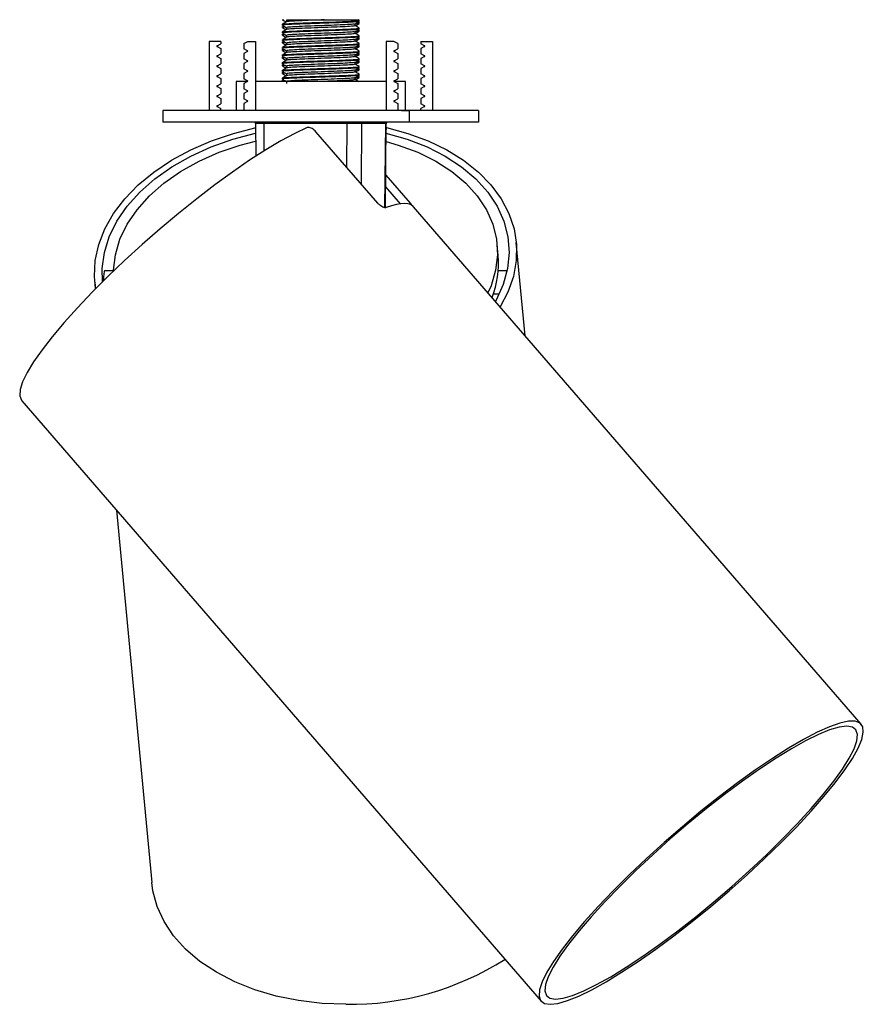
# Model space of a CAD drawing. Header units: millimetres. Extents: x 351 to 1046, y 379 to 649.
# Tile 1 of 4: x 351 to 406, y 388 to 452. Entities that reach past the tile are written whole.
import ezdxf

# ---------------------------------------------------------------- set-up
doc = ezdxf.new("R2010")
doc.units = ezdxf.units.MM
doc.linetypes.add('CENTERX2', pattern=[20.32, 12.7, -2.54, 2.54, -2.54])

msp = doc.modelspace()

# ---------------------------------------------------------------- linework, layer by layer
at = {"color": 7, "linetype": 'Continuous', "lineweight": 25}
for p, q in [((368.432, 451.249), (368.432, 451.186)), ((368.432, 451.109), (368.432, 451.047)), ((368.47, 451.109), (368.478, 451.112)), ((368.703, 451.53), (368.703, 451.407)), ((371.351, 451.538), (371.564, 451.538)), ((373.161, 451.155), (373.161, 451.277)), ((373.428, 451.503), (373.351, 451.548)), ((373.428, 451.363), (373.37, 451.397)), ((373.432, 451.436), (373.432, 451.538)), ((373.432, 451.297), (373.432, 451.359)), ((368.432, 450.749), (368.432, 450.686)), ((368.432, 450.609), (368.432, 450.547)), ((368.47, 450.609), (368.478, 450.612)), ((368.703, 451.03), (368.703, 450.907)), ((368.703, 450.53), (368.703, 450.407)), ((373.161, 450.655), (373.161, 450.78)), ((373.428, 450.863), (373.37, 450.897)), ((373.432, 450.936), (373.432, 450.999)), ((373.432, 450.797), (373.432, 450.859)), ((373.432, 450.436), (373.432, 450.499)), ((364.432, 450.138), (363.682, 450.138)), ((363.682, 450.138), (363.682, 445.638)), ((364.192, 449.85), (364.432, 449.988)), ((364.192, 449.807), (364.432, 449.668)), ((364.432, 450.138), (364.432, 449.988)), ((365.932, 449.993), (366.184, 450.138)), ((365.932, 449.993), (365.932, 449.663)), ((366.184, 450.138), (366.682, 450.138)), ((366.682, 450.138), (366.682, 445.638)), ((368.432, 450.249), (368.432, 450.186)), ((368.432, 450.109), (368.432, 450.047)), ((368.47, 450.109), (368.478, 450.112)), ((368.703, 450.03), (368.703, 449.907)), ((373.161, 450.155), (373.161, 450.28)), ((373.428, 450.363), (373.37, 450.397)), ((373.428, 449.863), (373.37, 449.897)), ((373.432, 450.297), (373.432, 450.359)), ((373.432, 449.936), (373.432, 449.999)), ((373.432, 449.797), (373.432, 449.859)), ((375.68, 450.138), (375.182, 450.138)), ((375.182, 450.138), (375.182, 445.638)), ((375.932, 449.993), (375.68, 450.138)), ((375.932, 449.993), (375.932, 449.663)), ((377.432, 450.138), (377.432, 449.988)), ((377.432, 450.138), (378.182, 450.138)), ((377.672, 449.85), (377.432, 449.988)), ((377.672, 449.807), (377.432, 449.668)), ((378.182, 450.138), (378.182, 445.638)), ((364.192, 449.2), (364.432, 449.338)), ((364.192, 449.157), (364.432, 449.018)), ((364.432, 449.668), (364.432, 449.338)), ((366.172, 449.525), (365.932, 449.663)), ((366.172, 449.482), (365.932, 449.343)), ((365.932, 449.343), (365.932, 449.013)), ((368.432, 449.749), (368.432, 449.686)), ((368.432, 449.609), (368.432, 449.547)), ((368.432, 449.249), (368.432, 449.186)), ((368.47, 449.609), (368.478, 449.612)), ((368.703, 449.53), (368.703, 449.407)), ((373.161, 449.655), (373.161, 449.78)), ((373.161, 449.155), (373.161, 449.28)), ((373.428, 449.363), (373.37, 449.397)), ((373.432, 449.436), (373.432, 449.499)), ((373.432, 449.297), (373.432, 449.359)), ((375.692, 449.525), (375.932, 449.663)), ((375.692, 449.482), (375.932, 449.343)), ((375.932, 449.343), (375.932, 449.013)), ((377.432, 449.668), (377.432, 449.338)), ((377.672, 449.2), (377.432, 449.338)), ((377.672, 449.157), (377.432, 449.018)), ((364.192, 448.55), (364.432, 448.688)), ((364.432, 449.018), (364.432, 448.688)), ((366.172, 448.875), (365.932, 449.013)), ((366.172, 448.832), (365.932, 448.693)), ((365.932, 448.693), (365.932, 448.363)), ((368.432, 449.109), (368.432, 449.047)), ((368.432, 448.749), (368.432, 448.686)), ((368.432, 448.609), (368.432, 448.547)), ((368.47, 449.109), (368.478, 449.112)), ((368.47, 448.609), (368.478, 448.612)), ((368.703, 449.03), (368.703, 448.907)), ((368.703, 448.53), (368.703, 448.407)), ((373.161, 448.655), (373.161, 448.78)), ((373.428, 448.863), (373.37, 448.897)), ((373.432, 448.936), (373.432, 448.999)), ((373.432, 448.797), (373.432, 448.859)), ((375.692, 448.875), (375.932, 449.013)), ((375.692, 448.832), (375.932, 448.693)), ((375.932, 448.693), (375.932, 448.363)), ((377.432, 449.018), (377.432, 448.688)), ((377.672, 448.55), (377.432, 448.688)), ((364.192, 448.507), (364.432, 448.368)), ((364.192, 447.9), (364.432, 448.038)), ((364.432, 448.368), (364.432, 448.038)), ((366.172, 448.225), (365.932, 448.363)), ((366.172, 448.182), (365.932, 448.043)), ((365.932, 448.043), (365.932, 447.713)), ((368.432, 448.249), (368.432, 448.186)), ((368.432, 448.109), (368.432, 448.047)), ((368.47, 448.109), (368.478, 448.112)), ((368.703, 448.03), (368.703, 447.907)), ((373.161, 448.155), (373.161, 448.28)), ((373.428, 448.363), (373.37, 448.397)), ((373.428, 447.863), (373.37, 447.897)), ((373.432, 448.436), (373.432, 448.499)), ((373.432, 448.297), (373.432, 448.359)), ((373.432, 447.936), (373.432, 447.999)), ((375.692, 448.225), (375.932, 448.363)), ((375.692, 448.182), (375.932, 448.043)), ((375.932, 448.043), (375.932, 447.713)), ((377.672, 448.507), (377.432, 448.368)), ((377.432, 448.368), (377.432, 448.038)), ((377.672, 447.9), (377.432, 448.038)), ((364.192, 447.857), (364.432, 447.718)), ((364.192, 447.25), (364.432, 447.388)), ((364.432, 447.718), (364.432, 447.388)), ((365.432, 447.538), (365.432, 445.638)), ((366.18, 447.538), (365.432, 447.538)), ((366.172, 447.575), (365.932, 447.713)), ((366.172, 447.532), (365.932, 447.393)), ((365.932, 447.393), (365.932, 447.063)), ((369.396, 447.538), (366.682, 447.538)), ((368.432, 447.749), (368.432, 447.686)), ((368.432, 447.609), (368.432, 447.547)), ((368.47, 447.609), (368.478, 447.612)), ((368.703, 447.53), (368.703, 447.407)), ((375.182, 447.538), (369.396, 447.538)), ((373.161, 447.655), (373.161, 447.78)), ((373.432, 447.797), (373.432, 447.859)), ((376.432, 447.538), (375.684, 447.538)), ((375.692, 447.575), (375.932, 447.713)), ((375.692, 447.532), (375.932, 447.393)), ((375.932, 447.393), (375.932, 447.063)), ((376.432, 445.638), (376.432, 447.538)), ((377.672, 447.857), (377.432, 447.718)), ((377.432, 447.718), (377.432, 447.388)), ((377.672, 447.25), (377.432, 447.388)), ((364.192, 447.207), (364.432, 447.068)), ((364.192, 446.6), (364.432, 446.738)), ((364.432, 447.068), (364.432, 446.738)), ((366.172, 446.925), (365.932, 447.063)), ((366.172, 446.882), (365.932, 446.743)), ((365.932, 446.743), (365.932, 446.413)), ((375.692, 446.925), (375.932, 447.063)), ((375.692, 446.882), (375.932, 446.743)), ((375.932, 446.743), (375.932, 446.413)), ((377.672, 447.207), (377.432, 447.068)), ((377.432, 447.068), (377.432, 446.738)), ((377.672, 446.6), (377.432, 446.738)), ((364.192, 446.557), (364.432, 446.418)), ((364.192, 445.95), (364.432, 446.088)), ((364.432, 446.418), (364.432, 446.088)), ((366.172, 446.275), (365.932, 446.413)), ((366.172, 446.232), (365.932, 446.093)), ((365.932, 446.093), (365.932, 445.638)), ((375.692, 446.275), (375.932, 446.413)), ((375.692, 446.232), (375.932, 446.093)), ((375.932, 446.093), (375.932, 445.638)), ((377.672, 446.557), (377.432, 446.418)), ((377.432, 446.418), (377.432, 446.088)), ((377.672, 445.95), (377.432, 446.088)), ((360.682, 445.638), (360.682, 444.888)), ((381.182, 445.638), (360.682, 445.638)), ((364.192, 445.907), (364.432, 445.768)), ((364.432, 445.638), (364.432, 445.768)), ((377.672, 445.907), (377.432, 445.768)), ((377.432, 445.638), (377.432, 445.768)), ((381.182, 445.638), (381.182, 444.888)), ((381.182, 444.888), (360.682, 444.888)), ((366.681, 444.798), (366.671, 444.888)), ((366.681, 444.794), (366.704, 442.671)), ((372.646, 444.793), (367.222, 444.793)), ((375.153, 444.793), (373.575, 444.793)), ((375.124, 439.331), (375.183, 444.794)), ((374.634, 439.618), (370.618, 444.263)), ((375.146, 441.448), (376.728, 439.618)), ((375.138, 440.68), (376.093, 439.575)), ((406.039, 405.762), (376.964, 439.388)), ((384.207, 431.011), (383.632, 437.078)), ((382.458, 436.217), (382.388, 436.96)), ((357.476, 435.232), (356.89, 435.232)), ((383.03, 435.232), (382.464, 435.232)), ((356.255, 434.486), (356.295, 434.059)), ((382.139, 433.732), (382.524, 433.732)), ((351.503, 426.789), (385.237, 387.775)), ((357.657, 419.672), (359.948, 395.473))]:
    msp.add_line(p, q, dxfattribs=at)
at = {"color": 7, "linetype": 'CENTERX2'}
for p, q in [((377.182, 445.638), (376.182, 445.638)), ((376.182, 445.638), (376.682, 445.638)), ((376.682, 445.638), (376.682, 444.888))]:
    msp.add_line(p, q, dxfattribs=at)
at = {"color": 8, "linetype": 'Continuous', "lineweight": 25}
for p, q in [((367.222, 444.793), (367.219, 444.888)), ((367.222, 444.793), (367.241, 443.014)), ((372.629, 441.937), (372.646, 444.793)), ((372.646, 444.793), (372.643, 444.888)), ((373.575, 444.793), (373.552, 440.869)), ((373.585, 444.888), (373.575, 444.793)), ((375.094, 439.329), (375.153, 444.793)), ((375.162, 444.888), (375.153, 444.793)), ((375.192, 444.533), (375.179, 444.421)), ((376.668, 439.562), (376.728, 439.618))]:
    msp.add_line(p, q, dxfattribs=at)
at = {"color": 7, "linetype": 'Continuous', "lineweight": 25, "flags": 128}
for points in [[(375.193, 444.888), (375.192, 444.887), (375.183, 444.789)], [(370.048, 444.533), (369.242, 444.156), (368.342, 443.672), (367.359, 443.087), (366.307, 442.409), (365.199, 441.647), (364.049, 440.809), (362.871, 439.907), (361.681, 438.953), (360.493, 437.958), (359.324, 436.935), (358.188, 435.898), (357.099, 434.859), (356.071, 433.831), (355.118, 432.829), (354.252, 431.864), (353.484, 430.95), (352.823, 430.097), (352.278, 429.317), (351.856, 428.62), (351.563, 428.014), (351.402, 427.507), (351.374, 427.106), (351.482, 426.816), (351.503, 426.789)], [(356.308, 434.073), (356.231, 434.859), (356.284, 435.898), (356.512, 436.935), (356.912, 437.958), (357.477, 438.953), (358.203, 439.907), (359.078, 440.809), (360.092, 441.647), (361.232, 442.409), (362.483, 443.087), (363.83, 443.672), (365.254, 444.156), (366.739, 444.533)], [(356.753, 434.534), (356.733, 435.375), (356.874, 436.414), (357.195, 437.445), (357.691, 438.453), (358.355, 439.424), (359.178, 440.345), (360.149, 441.203), (361.255, 441.987), (362.481, 442.685), (363.808, 443.289), (365.221, 443.79), (366.698, 444.18)], [(375.151, 444.18), (376.536, 443.79), (377.832, 443.289), (379.019, 442.685), (380.081, 441.987), (381.004, 441.203), (381.774, 440.345), (382.383, 439.424), (382.82, 438.453), (383.081, 437.445), (383.16, 436.414), (383.059, 435.375), (382.777, 434.341), (382.318, 433.327), (382.274, 433.247)], [(375.192, 444.533), (376.588, 444.156), (377.9, 443.672), (379.11, 443.087), (380.203, 442.409), (381.165, 441.647), (381.983, 440.809), (382.648, 439.907), (383.15, 438.953), (383.484, 437.958), (383.644, 436.935), (383.63, 435.898), (383.44, 434.859), (383.079, 433.831), (382.585, 432.887)], [(357.475, 435.223), (357.476, 435.266), (357.592, 436.275), (357.887, 437.277), (358.358, 438.257), (358.998, 439.201), (359.797, 440.096), (360.743, 440.927), (361.824, 441.684), (363.022, 442.355), (364.322, 442.93), (365.703, 443.401), (366.694, 443.662)], [(375.17, 443.628), (375.963, 443.401), (377.234, 442.93), (378.4, 442.355), (379.442, 441.684), (380.345, 440.927), (381.098, 440.096), (381.688, 439.201), (382.107, 438.257), (382.349, 437.277), (382.41, 436.275), (382.29, 435.266), (381.991, 434.264), (381.791, 433.805)], [(376.964, 439.388), (376.901, 439.449), (376.761, 439.53), (376.586, 439.579), (376.374, 439.596), (376.128, 439.579), (375.847, 439.53), (375.534, 439.449), (375.188, 439.335)], [(385.826, 387.568), (386.328, 387.628), (386.951, 387.807), (387.687, 388.103), (388.527, 388.512), (389.46, 389.028), (390.473, 389.646), (391.554, 390.356), (392.687, 391.15), (393.859, 392.017), (395.055, 392.946), (396.258, 393.925), (397.453, 394.941), (398.624, 395.981), (399.756, 397.031), (400.835, 398.078), (401.846, 399.108), (402.776, 400.107), (403.612, 401.062), (404.345, 401.962), (404.965, 402.794), (405.463, 403.547), (405.832, 404.212), (406.069, 404.78), (406.17, 405.244), (406.133, 405.597), (405.96, 405.835), (405.652, 405.955), (405.214, 405.955), (404.65, 405.835), (403.97, 405.597), (403.18, 405.244), (402.293, 404.78), (401.318, 404.212), (400.27, 403.547), (399.161, 402.794), (398.006, 401.962), (396.82, 401.062), (395.619, 400.107), (394.418, 399.108), (393.233, 398.078), (392.079, 397.031), (390.972, 395.981), (389.926, 394.941), (388.954, 393.925), (388.069, 392.946), (387.283, 392.017), (386.605, 391.15), (386.046, 390.356), (385.612, 389.646), (385.308, 389.028), (385.139, 388.512), (385.106, 388.103), (385.212, 387.807), (385.453, 387.628), (385.826, 387.568)], [(386.183, 387.902), (386.677, 387.962), (387.291, 388.141), (388.019, 388.437), (388.849, 388.845), (389.772, 389.361), (390.774, 389.977), (391.841, 390.684), (392.96, 391.474), (394.115, 392.336), (395.291, 393.257), (396.471, 394.226), (397.64, 395.229), (398.782, 396.253), (399.881, 397.284), (400.923, 398.308), (401.894, 399.312), (402.78, 400.281), (403.569, 401.202), (404.252, 402.063), (404.817, 402.853), (405.259, 403.561), (405.57, 404.176), (405.747, 404.692), (405.788, 405.1), (405.691, 405.396), (405.458, 405.575), (405.092, 405.635), (404.599, 405.575), (403.984, 405.396), (403.256, 405.1), (402.426, 404.692), (401.503, 404.176), (400.502, 403.561), (399.434, 402.853), (398.315, 402.063), (397.16, 401.202), (395.985, 400.281), (394.804, 399.312), (393.635, 398.308), (392.493, 397.284), (391.394, 396.253), (390.352, 395.229), (389.381, 394.226), (388.495, 393.257), (387.706, 392.336), (387.024, 391.474), (386.458, 390.684), (386.016, 389.977), (385.705, 389.361), (385.528, 388.845), (385.488, 388.437), (385.585, 388.141), (385.817, 387.962), (386.183, 387.902)], [(372.563, 387.568), (371.011, 387.628), (369.494, 387.807), (368.03, 388.103), (366.64, 388.512), (365.341, 389.028), (364.15, 389.646), (363.082, 390.356), (362.153, 391.15), (361.373, 392.017), (360.753, 392.946), (360.301, 393.925), (360.022, 394.941), (359.948, 395.473)]]:
    msp.add_lwpolyline(points, dxfattribs=at)
at = {"color": 7, "linetype": 'Continuous', "lineweight": 25}
for centre, radius, start, end in [((364.205, 449.828), 0.025, 120, 240), ((377.66, 449.828), 0.025, 300, 60), ((364.205, 449.178), 0.025, 120, 240), ((366.16, 449.503), 0.025, 300, 60), ((375.705, 449.503), 0.025, 120, 240), ((377.66, 449.178), 0.025, 300, 60), ((364.205, 448.528), 0.025, 120, 240), ((366.16, 448.853), 0.025, 300, 60), ((375.705, 448.853), 0.025, 120, 240), ((377.66, 448.528), 0.025, 300, 60), ((364.205, 447.878), 0.025, 120, 240), ((366.16, 448.203), 0.025, 300, 60), ((375.705, 448.203), 0.025, 120, 240), ((377.66, 447.878), 0.025, 300, 60), ((364.205, 447.228), 0.025, 120, 240), ((366.16, 447.553), 0.025, 300, 60), ((375.705, 447.553), 0.025, 120, 240), ((377.66, 447.228), 0.025, 300, 60), ((364.205, 446.578), 0.025, 120, 240), ((366.16, 446.903), 0.025, 300, 60), ((375.705, 446.903), 0.025, 120, 240), ((377.66, 446.578), 0.025, 300, 60), ((366.16, 446.253), 0.025, 300, 60), ((375.705, 446.253), 0.025, 120, 240), ((364.205, 445.928), 0.025, 120, 240), ((377.66, 445.928), 0.025, 300, 60), ((376.563, 435.708), 5.917, 338.1046, 4.93458), ((372.827, 406.377), 18.811, 269.19601, 302.35171)]:
    msp.add_arc(centre, radius, start, end, dxfattribs=at)
at = {"color": 8, "linetype": 'Continuous', "lineweight": 25}
for centre, major_axis, start_param, end_param in [((367.432, 444.788), (0.75, -0.005), 1.853972, 3.141356), ((374.432, 444.788), (0.75, 0.005), 6.000086, 6.28342)]:
    msp.add_ellipse(centre, major_axis=major_axis, ratio=0.00396, start_param=start_param, end_param=end_param, dxfattribs=at)
at = {"color": 7, "linetype": 'Continuous', "lineweight": 25}
msp.add_ellipse((372.855, 444.788), major_axis=(0.75, 0.003), ratio=0.00721, start_param=0.282969, end_param=1.853689, dxfattribs=at)
for points, knots in [([(368.436, 451.542), (368.481, 451.516), (368.564, 451.468), (368.648, 451.42), (368.686, 451.398)], [0, 0, 0, 0, 0.541084, 1, 1, 1, 1]), ([(368.707, 451.409), (368.661, 451.383), (368.571, 451.331), (368.481, 451.279), (368.436, 451.253)], [0, 0, 0, 0, 0.499963, 1, 1, 1, 1]), ([(368.436, 451.181), (368.481, 451.155), (368.57, 451.104), (368.659, 451.052), (368.703, 451.027)], [0, 0, 0, 0, 0.507773, 1, 1, 1, 1]), ([(368.457, 451.538), (368.449, 451.538), (368.441, 451.538), (368.527, 451.538), (368.541, 451.538)], [0, 0, 0, 0, 0.842471, 1, 1, 1, 1]), ([(368.619, 451.076), (368.588, 451.074), (368.438, 451.064), (368.456, 451.054), (368.47, 451.047)], [0, 0, 0, 0, 0.20211, 1, 1, 1, 1]), ([(368.471, 451.249), (368.459, 451.251), (368.408, 451.265), (368.702, 451.288), (369.323, 451.32), (370.217, 451.351), (371.212, 451.382), (372.169, 451.413), (372.925, 451.445), (373.38, 451.473), (373.389, 451.491), (373.394, 451.499)], [0, 0, 0, 0, 0.034764, 0.159764, 0.284764, 0.409764, 0.534764, 0.659764, 0.784764, 0.909764, 1, 1, 1, 1]), ([(373.394, 451.436), (373.389, 451.429), (373.38, 451.411), (372.925, 451.382), (372.169, 451.351), (371.212, 451.32), (370.217, 451.288), (369.323, 451.257), (368.702, 451.226), (368.408, 451.202), (368.459, 451.189), (368.471, 451.186)], [0, 0, 0, 0, 0.090236, 0.215236, 0.340236, 0.465236, 0.590236, 0.715236, 0.840236, 0.965236, 1, 1, 1, 1]), ([(371.176, 451.538), (370.883, 451.528), (370.296, 451.507), (369.495, 451.476), (368.949, 451.445), (368.687, 451.423), (368.722, 451.411), (368.725, 451.41)], [0, 0, 0, 0, 0.242528, 0.485055, 0.727583, 0.970111, 1, 1, 1, 1]), ([(373.127, 451.155), (373.123, 451.147), (373.115, 451.129), (372.709, 451.101), (372.036, 451.07), (371.181, 451.038), (370.295, 451.007), (369.496, 450.976), (368.948, 450.945), (368.687, 450.923), (368.722, 450.911), (368.725, 450.91)], [0, 0, 0, 0, 0.092027, 0.219493, 0.34696, 0.474426, 0.601892, 0.729358, 0.856825, 0.984291, 1, 1, 1, 1]), ([(373.115, 451.275), (373.111, 451.269), (373.099, 451.253), (372.707, 451.226), (372.036, 451.195), (371.181, 451.163), (370.295, 451.132), (369.497, 451.101), (368.943, 451.07), (368.681, 451.046), (368.727, 451.033), (368.737, 451.03)], [0, 0, 0, 0, 0.07245, 0.199872, 0.327295, 0.454717, 0.58214, 0.709562, 0.836985, 0.964407, 1, 1, 1, 1]), ([(368.716, 451.538), (368.728, 451.538), (368.776, 451.538), (369.008, 451.538), (369.514, 451.538), (370.181, 451.538), (370.766, 451.538), (371.095, 451.538), (371.176, 451.538)], [0, 0, 0, 0, 0.0718, 0.286448, 0.501095, 0.715743, 0.93039, 1, 1, 1, 1]), ([(371.176, 451.538), (371.4, 451.538), (371.846, 451.538), (372.475, 451.538), (372.992, 451.538), (373.319, 451.538), (373.337, 451.538), (373.346, 451.538)], [0, 0, 0, 0, 0.190385, 0.380671, 0.599331, 0.821393, 1, 1, 1, 1]), ([(373.157, 451.275), (373.202, 451.301), (373.293, 451.353), (373.383, 451.405), (373.428, 451.431)], [0, 0, 0, 0, 0.4999664, 1, 1, 1, 1]), ([(373.394, 451.297), (373.406, 451.294), (373.457, 451.282), (373.29, 451.27), (373.161, 451.261)], [0, 0, 0, 0, 0.23161, 1, 1, 1, 1]), ([(373.428, 451.003), (373.383, 451.029), (373.294, 451.08), (373.205, 451.132), (373.161, 451.157)], [0, 0, 0, 0, 0.507528, 1, 1, 1, 1]), ([(373.178, 451.148), (373.216, 451.17), (373.3, 451.218), (373.383, 451.266), (373.428, 451.292)], [0, 0, 0, 0, 0.458916, 1, 1, 1, 1]), ([(373.26, 451.334), (373.336, 451.34), (373.449, 451.348), (373.408, 451.357), (373.394, 451.359)], [0, 0, 0, 0, 0.671792, 1, 1, 1, 1]), ([(368.436, 451.042), (368.481, 451.016), (368.564, 450.968), (368.648, 450.92), (368.686, 450.898)], [0, 0, 0, 0, 0.541084, 1, 1, 1, 1]), ([(368.707, 450.909), (368.661, 450.883), (368.571, 450.831), (368.481, 450.779), (368.436, 450.753)], [0, 0, 0, 0, 0.499963, 1, 1, 1, 1]), ([(368.436, 450.681), (368.481, 450.655), (368.57, 450.604), (368.659, 450.552), (368.703, 450.527)], [0, 0, 0, 0, 0.507773, 1, 1, 1, 1]), ([(368.436, 450.542), (368.481, 450.516), (368.564, 450.468), (368.648, 450.42), (368.686, 450.398)], [0, 0, 0, 0, 0.541084, 1, 1, 1, 1]), ([(368.619, 450.576), (368.588, 450.574), (368.438, 450.564), (368.456, 450.554), (368.47, 450.547)], [0, 0, 0, 0, 0.2021098, 1, 1, 1, 1]), ([(368.471, 450.749), (368.459, 450.751), (368.408, 450.765), (368.702, 450.788), (369.323, 450.82), (370.217, 450.851), (371.212, 450.882), (372.169, 450.913), (372.925, 450.945), (373.38, 450.973), (373.389, 450.991), (373.394, 450.999)], [0, 0, 0, 0, 0.034764, 0.159764, 0.284764, 0.409764, 0.534764, 0.659764, 0.784764, 0.909764, 1, 1, 1, 1]), ([(368.471, 450.249), (368.459, 450.251), (368.408, 450.265), (368.702, 450.288), (369.323, 450.32), (370.217, 450.351), (371.212, 450.382), (372.169, 450.413), (372.925, 450.445), (373.38, 450.473), (373.389, 450.491), (373.394, 450.499)], [0, 0, 0, 0, 0.034764, 0.159764, 0.284764, 0.409764, 0.534764, 0.659764, 0.784764, 0.909764, 1, 1, 1, 1]), ([(373.394, 450.936), (373.389, 450.929), (373.38, 450.911), (372.925, 450.882), (372.169, 450.851), (371.212, 450.82), (370.217, 450.788), (369.324, 450.757), (368.698, 450.726), (368.4, 450.701), (368.464, 450.686), (368.483, 450.682)], [0, 0, 0, 0, 0.088649, 0.21145, 0.334251, 0.457052, 0.579853, 0.702654, 0.825456, 0.948257, 1, 1, 1, 1]), ([(373.394, 450.436), (373.389, 450.429), (373.38, 450.411), (372.925, 450.382), (372.169, 450.351), (371.212, 450.32), (370.217, 450.288), (369.324, 450.257), (368.698, 450.226), (368.4, 450.201), (368.464, 450.186), (368.483, 450.182)], [0, 0, 0, 0, 0.088649, 0.21145, 0.334251, 0.457052, 0.579853, 0.702654, 0.825456, 0.948257, 1, 1, 1, 1]), ([(373.127, 450.655), (373.123, 450.647), (373.115, 450.629), (372.709, 450.601), (372.036, 450.57), (371.181, 450.538), (370.295, 450.507), (369.496, 450.476), (368.948, 450.445), (368.687, 450.423), (368.722, 450.411), (368.725, 450.41)], [0, 0, 0, 0, 0.092027, 0.219493, 0.34696, 0.474426, 0.601892, 0.729358, 0.856825, 0.984291, 1, 1, 1, 1]), ([(373.115, 450.775), (373.111, 450.769), (373.099, 450.753), (372.707, 450.726), (372.036, 450.695), (371.181, 450.663), (370.295, 450.632), (369.497, 450.601), (368.943, 450.57), (368.681, 450.546), (368.727, 450.533), (368.737, 450.53)], [0, 0, 0, 0, 0.07245, 0.199872, 0.327295, 0.454717, 0.58214, 0.709562, 0.836985, 0.964407, 1, 1, 1, 1]), ([(373.157, 450.775), (373.202, 450.801), (373.293, 450.853), (373.383, 450.905), (373.428, 450.931)], [0, 0, 0, 0, 0.4999664, 1, 1, 1, 1]), ([(373.157, 450.275), (373.202, 450.301), (373.293, 450.353), (373.383, 450.405), (373.428, 450.431)], [0, 0, 0, 0, 0.499966, 1, 1, 1, 1]), ([(373.394, 450.797), (373.406, 450.794), (373.457, 450.782), (373.29, 450.77), (373.161, 450.761)], [0, 0, 0, 0, 0.23161, 1, 1, 1, 1]), ([(373.428, 450.503), (373.383, 450.529), (373.294, 450.58), (373.205, 450.632), (373.161, 450.657)], [0, 0, 0, 0, 0.507528, 1, 1, 1, 1]), ([(373.178, 450.648), (373.216, 450.67), (373.3, 450.718), (373.383, 450.766), (373.428, 450.792)], [0, 0, 0, 0, 0.458916, 1, 1, 1, 1]), ([(373.26, 450.834), (373.336, 450.84), (373.449, 450.848), (373.408, 450.857), (373.394, 450.859)], [0, 0, 0, 0, 0.671792, 1, 1, 1, 1]), ([(368.707, 450.409), (368.661, 450.383), (368.571, 450.331), (368.481, 450.279), (368.436, 450.253)], [0, 0, 0, 0, 0.499963, 1, 1, 1, 1]), ([(368.436, 450.181), (368.481, 450.155), (368.57, 450.104), (368.659, 450.052), (368.703, 450.027)], [0, 0, 0, 0, 0.507773, 1, 1, 1, 1]), ([(368.436, 450.042), (368.481, 450.016), (368.564, 449.968), (368.648, 449.92), (368.686, 449.898)], [0, 0, 0, 0, 0.541084, 1, 1, 1, 1]), ([(368.707, 449.909), (368.661, 449.883), (368.571, 449.831), (368.481, 449.779), (368.436, 449.753)], [0, 0, 0, 0, 0.499963, 1, 1, 1, 1]), ([(368.619, 450.076), (368.588, 450.074), (368.438, 450.064), (368.456, 450.054), (368.47, 450.047)], [0, 0, 0, 0, 0.20211, 1, 1, 1, 1]), ([(368.471, 449.749), (368.459, 449.751), (368.408, 449.765), (368.702, 449.788), (369.323, 449.82), (370.217, 449.851), (371.212, 449.882), (372.169, 449.913), (372.925, 449.945), (373.38, 449.973), (373.389, 449.991), (373.394, 449.999)], [0, 0, 0, 0, 0.034764, 0.159764, 0.284764, 0.409764, 0.534764, 0.659764, 0.784764, 0.909764, 1, 1, 1, 1]), ([(373.394, 449.936), (373.389, 449.929), (373.38, 449.911), (372.925, 449.882), (372.169, 449.851), (371.212, 449.82), (370.217, 449.788), (369.324, 449.757), (368.698, 449.726), (368.4, 449.701), (368.464, 449.686), (368.483, 449.682)], [0, 0, 0, 0, 0.088649, 0.21145, 0.334251, 0.457052, 0.579853, 0.702654, 0.825456, 0.948257, 1, 1, 1, 1]), ([(373.127, 450.155), (373.123, 450.147), (373.115, 450.129), (372.709, 450.101), (372.036, 450.07), (371.181, 450.038), (370.295, 450.007), (369.496, 449.976), (368.948, 449.945), (368.687, 449.923), (368.722, 449.911), (368.725, 449.91)], [0, 0, 0, 0, 0.092027, 0.219493, 0.34696, 0.474426, 0.601892, 0.729358, 0.856825, 0.984291, 1, 1, 1, 1]), ([(373.115, 450.275), (373.111, 450.269), (373.099, 450.253), (372.707, 450.226), (372.036, 450.195), (371.181, 450.163), (370.295, 450.132), (369.497, 450.101), (368.943, 450.07), (368.681, 450.046), (368.727, 450.033), (368.737, 450.03)], [0, 0, 0, 0, 0.07245, 0.199872, 0.327295, 0.454717, 0.58214, 0.709562, 0.836985, 0.964407, 1, 1, 1, 1]), ([(373.157, 449.775), (373.202, 449.801), (373.293, 449.853), (373.383, 449.905), (373.428, 449.931)], [0, 0, 0, 0, 0.499966, 1, 1, 1, 1]), ([(373.394, 450.297), (373.406, 450.294), (373.457, 450.282), (373.29, 450.27), (373.161, 450.261)], [0, 0, 0, 0, 0.23161, 1, 1, 1, 1]), ([(373.428, 450.003), (373.383, 450.029), (373.294, 450.08), (373.205, 450.132), (373.161, 450.157)], [0, 0, 0, 0, 0.507528, 1, 1, 1, 1]), ([(373.394, 449.797), (373.406, 449.794), (373.457, 449.782), (373.29, 449.77), (373.161, 449.761)], [0, 0, 0, 0, 0.23161, 1, 1, 1, 1]), ([(373.178, 450.148), (373.216, 450.17), (373.3, 450.218), (373.383, 450.266), (373.428, 450.292)], [0, 0, 0, 0, 0.458916, 1, 1, 1, 1]), ([(373.178, 449.648), (373.216, 449.67), (373.3, 449.718), (373.383, 449.766), (373.428, 449.792)], [0, 0, 0, 0, 0.458916, 1, 1, 1, 1]), ([(373.26, 450.334), (373.336, 450.34), (373.449, 450.348), (373.408, 450.357), (373.394, 450.359)], [0, 0, 0, 0, 0.671792, 1, 1, 1, 1]), ([(373.26, 449.834), (373.336, 449.84), (373.449, 449.848), (373.408, 449.857), (373.394, 449.859)], [0, 0, 0, 0, 0.671792, 1, 1, 1, 1]), ([(368.436, 449.681), (368.481, 449.655), (368.57, 449.604), (368.659, 449.552), (368.703, 449.527)], [0, 0, 0, 0, 0.507773, 1, 1, 1, 1]), ([(368.436, 449.542), (368.481, 449.516), (368.564, 449.468), (368.648, 449.42), (368.686, 449.398)], [0, 0, 0, 0, 0.541084, 1, 1, 1, 1]), ([(368.707, 449.409), (368.661, 449.383), (368.571, 449.331), (368.481, 449.279), (368.436, 449.253)], [0, 0, 0, 0, 0.499963, 1, 1, 1, 1]), ([(368.436, 449.181), (368.481, 449.155), (368.57, 449.104), (368.659, 449.052), (368.703, 449.027)], [0, 0, 0, 0, 0.507773, 1, 1, 1, 1]), ([(368.619, 449.576), (368.588, 449.574), (368.438, 449.564), (368.456, 449.554), (368.47, 449.547)], [0, 0, 0, 0, 0.20211, 1, 1, 1, 1]), ([(368.471, 449.249), (368.459, 449.251), (368.408, 449.265), (368.702, 449.288), (369.323, 449.32), (370.217, 449.351), (371.212, 449.382), (372.169, 449.413), (372.925, 449.445), (373.38, 449.473), (373.389, 449.491), (373.394, 449.499)], [0, 0, 0, 0, 0.034764, 0.159764, 0.284764, 0.409764, 0.534764, 0.659764, 0.784764, 0.909764, 1, 1, 1, 1]), ([(373.394, 449.436), (373.389, 449.429), (373.38, 449.411), (372.925, 449.382), (372.169, 449.351), (371.212, 449.32), (370.217, 449.288), (369.324, 449.257), (368.698, 449.226), (368.4, 449.201), (368.464, 449.186), (368.483, 449.182)], [0, 0, 0, 0, 0.088649, 0.21145, 0.334251, 0.457052, 0.579853, 0.702654, 0.825456, 0.948257, 1, 1, 1, 1]), ([(373.127, 449.655), (373.123, 449.647), (373.115, 449.629), (372.709, 449.601), (372.036, 449.57), (371.181, 449.538), (370.295, 449.507), (369.496, 449.476), (368.948, 449.445), (368.687, 449.423), (368.722, 449.411), (368.725, 449.41)], [0, 0, 0, 0, 0.092027, 0.219493, 0.34696, 0.474426, 0.601892, 0.729358, 0.856825, 0.984291, 1, 1, 1, 1]), ([(373.127, 449.155), (373.123, 449.147), (373.115, 449.129), (372.709, 449.101), (372.036, 449.07), (371.181, 449.038), (370.295, 449.007), (369.496, 448.976), (368.948, 448.945), (368.687, 448.923), (368.722, 448.911), (368.725, 448.91)], [0, 0, 0, 0, 0.092027, 0.219493, 0.34696, 0.474426, 0.601892, 0.729358, 0.856825, 0.984291, 1, 1, 1, 1]), ([(373.115, 449.775), (373.111, 449.769), (373.099, 449.753), (372.707, 449.726), (372.036, 449.695), (371.181, 449.663), (370.295, 449.632), (369.497, 449.601), (368.943, 449.57), (368.681, 449.546), (368.727, 449.533), (368.737, 449.53)], [0, 0, 0, 0, 0.07245, 0.199872, 0.327295, 0.454717, 0.58214, 0.709562, 0.836985, 0.964407, 1, 1, 1, 1]), ([(373.115, 449.275), (373.111, 449.269), (373.099, 449.253), (372.707, 449.226), (372.036, 449.195), (371.181, 449.163), (370.295, 449.132), (369.497, 449.101), (368.943, 449.07), (368.681, 449.046), (368.727, 449.033), (368.737, 449.03)], [0, 0, 0, 0, 0.07245, 0.199872, 0.327295, 0.454717, 0.58214, 0.709562, 0.836985, 0.964407, 1, 1, 1, 1]), ([(373.157, 449.275), (373.202, 449.301), (373.293, 449.353), (373.383, 449.405), (373.428, 449.431)], [0, 0, 0, 0, 0.499966, 1, 1, 1, 1]), ([(373.428, 449.503), (373.383, 449.529), (373.294, 449.58), (373.205, 449.632), (373.161, 449.657)], [0, 0, 0, 0, 0.507528, 1, 1, 1, 1]), ([(373.394, 449.297), (373.406, 449.294), (373.457, 449.282), (373.29, 449.27), (373.161, 449.261)], [0, 0, 0, 0, 0.23161, 1, 1, 1, 1]), ([(373.428, 449.003), (373.383, 449.029), (373.294, 449.08), (373.205, 449.132), (373.161, 449.157)], [0, 0, 0, 0, 0.507528, 1, 1, 1, 1]), ([(373.178, 449.148), (373.216, 449.17), (373.3, 449.218), (373.383, 449.266), (373.428, 449.292)], [0, 0, 0, 0, 0.458916, 1, 1, 1, 1]), ([(373.26, 449.334), (373.332, 449.34), (373.459, 449.35), (373.405, 449.36), (373.382, 449.364)], [0, 0, 0, 0, 0.570591, 1, 1, 1, 1]), ([(368.436, 449.042), (368.481, 449.016), (368.564, 448.968), (368.648, 448.92), (368.686, 448.898)], [0, 0, 0, 0, 0.541084, 1, 1, 1, 1]), ([(368.707, 448.909), (368.661, 448.883), (368.571, 448.831), (368.481, 448.779), (368.436, 448.753)], [0, 0, 0, 0, 0.499963, 1, 1, 1, 1]), ([(368.436, 448.681), (368.481, 448.655), (368.57, 448.604), (368.659, 448.552), (368.703, 448.527)], [0, 0, 0, 0, 0.507773, 1, 1, 1, 1]), ([(368.436, 448.542), (368.481, 448.516), (368.564, 448.468), (368.648, 448.42), (368.686, 448.398)], [0, 0, 0, 0, 0.541084, 1, 1, 1, 1]), ([(368.619, 449.076), (368.588, 449.074), (368.438, 449.064), (368.456, 449.054), (368.47, 449.047)], [0, 0, 0, 0, 0.2021098, 1, 1, 1, 1]), ([(368.619, 448.576), (368.588, 448.574), (368.438, 448.564), (368.456, 448.554), (368.47, 448.547)], [0, 0, 0, 0, 0.20211, 1, 1, 1, 1]), ([(368.471, 448.749), (368.459, 448.751), (368.408, 448.765), (368.702, 448.788), (369.323, 448.82), (370.217, 448.851), (371.212, 448.882), (372.169, 448.913), (372.925, 448.945), (373.38, 448.973), (373.389, 448.991), (373.394, 448.999)], [0, 0, 0, 0, 0.034764, 0.159764, 0.284764, 0.409764, 0.534764, 0.659764, 0.784764, 0.909764, 1, 1, 1, 1]), ([(373.394, 448.936), (373.389, 448.929), (373.38, 448.911), (372.925, 448.882), (372.169, 448.851), (371.212, 448.82), (370.217, 448.788), (369.324, 448.757), (368.698, 448.726), (368.4, 448.701), (368.464, 448.686), (368.483, 448.682)], [0, 0, 0, 0, 0.088649, 0.21145, 0.334251, 0.457052, 0.579853, 0.702654, 0.825456, 0.948257, 1, 1, 1, 1]), ([(373.127, 448.655), (373.123, 448.647), (373.115, 448.629), (372.709, 448.601), (372.036, 448.57), (371.181, 448.538), (370.295, 448.507), (369.496, 448.476), (368.948, 448.445), (368.687, 448.423), (368.722, 448.411), (368.725, 448.41)], [0, 0, 0, 0, 0.092027, 0.219493, 0.34696, 0.474426, 0.601892, 0.729358, 0.856825, 0.984291, 1, 1, 1, 1]), ([(373.115, 448.775), (373.111, 448.769), (373.099, 448.753), (372.707, 448.726), (372.036, 448.695), (371.181, 448.663), (370.295, 448.632), (369.497, 448.601), (368.943, 448.57), (368.681, 448.546), (368.727, 448.533), (368.737, 448.53)], [0, 0, 0, 0, 0.07245, 0.199872, 0.327295, 0.454717, 0.58214, 0.709562, 0.836985, 0.964407, 1, 1, 1, 1]), ([(373.157, 448.775), (373.202, 448.801), (373.293, 448.853), (373.383, 448.905), (373.428, 448.931)], [0, 0, 0, 0, 0.499966, 1, 1, 1, 1]), ([(373.394, 448.797), (373.406, 448.794), (373.457, 448.782), (373.29, 448.77), (373.161, 448.761)], [0, 0, 0, 0, 0.23161, 1, 1, 1, 1]), ([(373.428, 448.503), (373.383, 448.529), (373.294, 448.58), (373.205, 448.632), (373.161, 448.657)], [0, 0, 0, 0, 0.507528, 1, 1, 1, 1]), ([(373.178, 448.648), (373.216, 448.67), (373.3, 448.718), (373.383, 448.766), (373.428, 448.792)], [0, 0, 0, 0, 0.458916, 1, 1, 1, 1]), ([(373.26, 448.834), (373.332, 448.84), (373.459, 448.85), (373.405, 448.86), (373.382, 448.864)], [0, 0, 0, 0, 0.570591, 1, 1, 1, 1]), ([(368.707, 448.409), (368.661, 448.383), (368.571, 448.331), (368.481, 448.279), (368.436, 448.253)], [0, 0, 0, 0, 0.499963, 1, 1, 1, 1]), ([(368.436, 448.181), (368.481, 448.155), (368.57, 448.104), (368.659, 448.052), (368.703, 448.027)], [0, 0, 0, 0, 0.507773, 1, 1, 1, 1]), ([(368.436, 448.042), (368.481, 448.016), (368.564, 447.968), (368.648, 447.92), (368.686, 447.898)], [0, 0, 0, 0, 0.541084, 1, 1, 1, 1]), ([(368.707, 447.909), (368.661, 447.883), (368.571, 447.831), (368.481, 447.779), (368.436, 447.753)], [0, 0, 0, 0, 0.499963, 1, 1, 1, 1]), ([(368.619, 448.076), (368.588, 448.074), (368.438, 448.064), (368.456, 448.054), (368.47, 448.047)], [0, 0, 0, 0, 0.2021098, 1, 1, 1, 1]), ([(368.471, 448.249), (368.459, 448.251), (368.408, 448.265), (368.702, 448.288), (369.323, 448.32), (370.217, 448.351), (371.212, 448.382), (372.169, 448.413), (372.925, 448.445), (373.38, 448.473), (373.389, 448.491), (373.394, 448.499)], [0, 0, 0, 0, 0.034764, 0.159764, 0.284764, 0.409764, 0.534764, 0.659764, 0.784764, 0.909764, 1, 1, 1, 1]), ([(368.471, 447.749), (368.459, 447.751), (368.408, 447.765), (368.702, 447.788), (369.323, 447.82), (370.217, 447.851), (371.212, 447.882), (372.169, 447.913), (372.925, 447.945), (373.38, 447.973), (373.389, 447.991), (373.394, 447.999)], [0, 0, 0, 0, 0.034764, 0.159764, 0.284764, 0.409764, 0.534764, 0.659764, 0.784764, 0.909764, 1, 1, 1, 1]), ([(373.394, 448.436), (373.389, 448.429), (373.38, 448.411), (372.925, 448.382), (372.169, 448.351), (371.212, 448.32), (370.217, 448.288), (369.324, 448.257), (368.698, 448.226), (368.4, 448.201), (368.464, 448.186), (368.483, 448.182)], [0, 0, 0, 0, 0.088649, 0.21145, 0.334251, 0.457052, 0.579853, 0.702654, 0.825456, 0.948257, 1, 1, 1, 1]), ([(373.394, 447.936), (373.389, 447.929), (373.38, 447.911), (372.925, 447.882), (372.169, 447.851), (371.212, 447.82), (370.217, 447.788), (369.324, 447.757), (368.698, 447.726), (368.4, 447.701), (368.464, 447.686), (368.483, 447.682)], [0, 0, 0, 0, 0.088649, 0.21145, 0.334251, 0.457052, 0.579853, 0.702654, 0.825456, 0.948257, 1, 1, 1, 1]), ([(373.127, 448.155), (373.123, 448.147), (373.115, 448.129), (372.709, 448.101), (372.036, 448.07), (371.181, 448.038), (370.295, 448.007), (369.496, 447.976), (368.948, 447.945), (368.687, 447.923), (368.722, 447.911), (368.725, 447.91)], [0, 0, 0, 0, 0.092027, 0.219493, 0.34696, 0.474426, 0.601892, 0.729358, 0.856825, 0.984291, 1, 1, 1, 1]), ([(373.115, 448.275), (373.111, 448.269), (373.099, 448.253), (372.707, 448.226), (372.036, 448.195), (371.181, 448.163), (370.295, 448.132), (369.497, 448.101), (368.943, 448.07), (368.681, 448.046), (368.727, 448.033), (368.737, 448.03)], [0, 0, 0, 0, 0.07245, 0.199872, 0.327295, 0.454717, 0.58214, 0.709562, 0.836985, 0.964407, 1, 1, 1, 1]), ([(373.157, 448.275), (373.202, 448.301), (373.293, 448.353), (373.383, 448.405), (373.428, 448.431)], [0, 0, 0, 0, 0.499966, 1, 1, 1, 1]), ([(373.157, 447.775), (373.202, 447.801), (373.293, 447.853), (373.383, 447.905), (373.428, 447.931)], [0, 0, 0, 0, 0.499966, 1, 1, 1, 1]), ([(373.394, 448.297), (373.406, 448.294), (373.457, 448.282), (373.29, 448.27), (373.161, 448.261)], [0, 0, 0, 0, 0.23161, 1, 1, 1, 1]), ([(373.428, 448.003), (373.383, 448.029), (373.294, 448.08), (373.205, 448.132), (373.161, 448.157)], [0, 0, 0, 0, 0.507528, 1, 1, 1, 1]), ([(373.178, 448.148), (373.216, 448.17), (373.3, 448.218), (373.383, 448.266), (373.428, 448.292)], [0, 0, 0, 0, 0.458916, 1, 1, 1, 1]), ([(373.26, 448.334), (373.332, 448.34), (373.459, 448.35), (373.405, 448.36), (373.382, 448.364)], [0, 0, 0, 0, 0.570591, 1, 1, 1, 1]), ([(368.436, 447.681), (368.481, 447.655), (368.57, 447.604), (368.659, 447.552), (368.703, 447.527)], [0, 0, 0, 0, 0.507773, 1, 1, 1, 1]), ([(368.619, 447.576), (368.588, 447.574), (368.438, 447.564), (368.456, 447.554), (368.47, 447.547)], [0, 0, 0, 0, 0.2021098, 1, 1, 1, 1]), ([(373.115, 447.775), (373.111, 447.769), (373.099, 447.753), (372.707, 447.726), (372.036, 447.695), (371.181, 447.663), (370.295, 447.632), (369.497, 447.601), (368.943, 447.57), (368.681, 447.546), (368.727, 447.533), (368.737, 447.53)], [0, 0, 0, 0, 0.07245, 0.199872, 0.327295, 0.454717, 0.58214, 0.709562, 0.836985, 0.964407, 1, 1, 1, 1]), ([(373.127, 447.655), (373.123, 447.647), (373.115, 447.629), (372.709, 447.601), (372.037, 447.57), (371.463, 447.549), (371.176, 447.538)], [0, 0, 0, 0, 0.193976, 0.46265, 0.731325, 1, 1, 1, 1]), ([(373.394, 447.797), (373.406, 447.794), (373.457, 447.782), (373.29, 447.77), (373.161, 447.761)], [0, 0, 0, 0, 0.23161, 1, 1, 1, 1]), ([(373.401, 447.519), (373.365, 447.539), (373.285, 447.586), (373.205, 447.632), (373.161, 447.657)], [0, 0, 0, 0, 0.45041, 1, 1, 1, 1]), ([(373.178, 447.648), (373.216, 447.67), (373.3, 447.718), (373.383, 447.766), (373.428, 447.792)], [0, 0, 0, 0, 0.458916, 1, 1, 1, 1]), ([(373.26, 447.834), (373.336, 447.84), (373.449, 447.848), (373.408, 447.857), (373.394, 447.859)], [0, 0, 0, 0, 0.671792, 1, 1, 1, 1]), ([(370.618, 444.263), (370.58, 444.303), (370.505, 444.382), (370.372, 444.475), (370.241, 444.535), (370.128, 444.555), (370.073, 444.54), (370.048, 444.533)], [0, 0, 0, 0, 0.203682, 0.407256, 0.613897, 0.828073, 1, 1, 1, 1]), ([(375.188, 439.335), (375.158, 439.33), (375.098, 439.319), (374.968, 439.36), (374.83, 439.437), (374.714, 439.531), (374.655, 439.596), (374.634, 439.618)], [0, 0, 0, 0, 0.223363, 0.446786, 0.66793, 0.882137, 1, 1, 1, 1]), ([(376.728, 439.618), (376.764, 439.577), (376.809, 439.526), (376.843, 439.489), (376.85, 439.482)], [0, 0, 0, 0, 0.80558, 1, 1, 1, 1]), ([(356.9, 435.221), (356.894, 435.223), (356.877, 435.229), (356.851, 435.146), (356.829, 434.988), (356.819, 434.786), (356.821, 434.638), (356.822, 434.574)], [0, 0, 0, 0, 0.120063, 0.3535, 0.586682, 0.819599, 1, 1, 1, 1])]:
    msp.add_open_spline(points, degree=3, knots=knots, dxfattribs=at)

doc.saveas('drawing.dxf')
